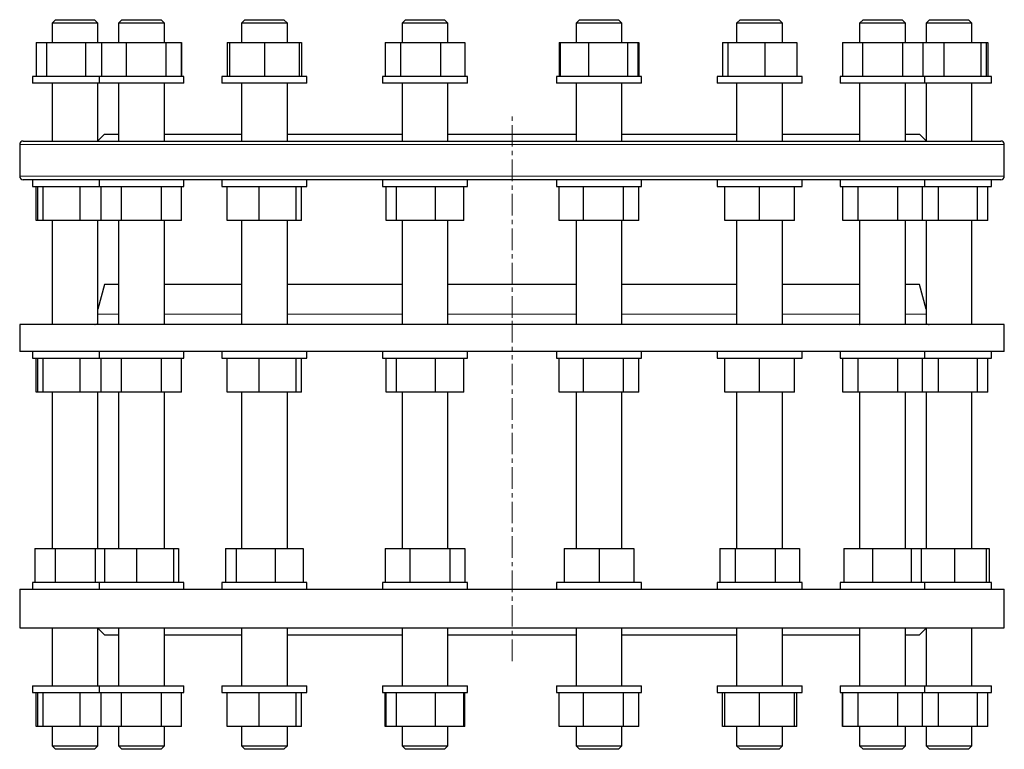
# Model space of a CAD drawing. Header units: millimetres. Extents: x 75 to 1381, y 117 to 1428.
# Tile 1 of 2: x 93 to 673, y 117 to 547. Entities that reach past the tile are written whole.
import ezdxf

# ---------------------------------------------------------------- set-up
doc = ezdxf.new("R2010")
doc.units = ezdxf.units.MM
doc.linetypes.add('CENTERX2', pattern=[20.32, 12.7, -2.54, 2.54, -2.54])
doc.layers.add('FORMAT', color=7, linetype='Continuous')

msp = doc.modelspace()

# ---------------------------------------------------------------- linework, layer by layer
at = {"color": 7, "linetype": 'Continuous', "lineweight": 25}
for p, q in [((113.63, 547.46), (111.63, 545.46)), ((111.63, 545.46), (111.63, 533.96)), ((138.17, 545.46), (111.63, 545.46)), ((113.63, 547.46), (136.24, 547.46)), ((136.24, 547.46), (136.63, 547.46)), ((138.63, 545.46), (136.63, 547.46)), ((138.63, 545.46), (138.17, 545.46)), ((138.63, 533.96), (138.63, 545.46)), ((152.83, 547.46), (150.83, 545.46)), ((150.83, 545.46), (150.83, 533.96)), ((177.83, 545.46), (150.83, 545.46)), ((152.83, 547.46), (175.83, 547.46)), ((177.83, 545.46), (175.83, 547.46)), ((177.83, 533.96), (177.83, 545.46)), ((225.25, 547.46), (223.25, 545.46)), ((223.25, 545.46), (223.25, 533.96)), ((250.25, 545.46), (223.25, 545.46)), ((225.25, 547.46), (248.25, 547.46)), ((250.25, 545.46), (248.25, 547.46)), ((250.25, 533.96), (250.25, 545.46)), ((319.88, 547.46), (317.88, 545.46)), ((317.88, 545.46), (317.88, 533.96)), ((344.88, 545.46), (317.88, 545.46)), ((319.88, 547.46), (342.88, 547.46)), ((344.88, 545.46), (342.88, 547.46)), ((344.88, 533.96), (344.88, 545.46)), ((422.3, 547.46), (420.3, 545.46)), ((420.3, 545.46), (420.3, 533.96)), ((447.3, 545.46), (420.3, 545.46)), ((422.3, 547.46), (445.3, 547.46)), ((447.3, 545.46), (445.3, 547.46)), ((447.3, 533.96), (447.3, 545.46)), ((516.93, 547.46), (514.93, 545.46)), ((514.93, 545.46), (514.93, 533.96)), ((541.93, 545.46), (514.93, 545.46)), ((516.93, 547.46), (539.93, 547.46)), ((541.93, 545.46), (539.93, 547.46)), ((541.93, 533.96), (541.93, 545.46)), ((589.35, 547.46), (587.35, 545.46)), ((587.35, 545.46), (587.35, 533.96)), ((614.35, 545.46), (587.35, 545.46)), ((589.35, 547.46), (612.35, 547.46)), ((614.35, 545.46), (612.35, 547.46)), ((614.35, 533.96), (614.35, 545.46)), ((628.54, 547.46), (626.54, 545.46)), ((626.54, 545.46), (626.54, 533.96)), ((653.54, 545.46), (626.54, 545.46)), ((628.54, 547.46), (651.54, 547.46)), ((653.54, 545.46), (651.54, 547.46)), ((653.54, 533.96), (653.54, 545.46)), ((102.26, 533.96), (102.26, 513.96)), ((102.26, 533.96), (108.41, 533.96)), ((108.41, 533.96), (108.41, 513.96)), ((108.41, 533.96), (131.28, 533.96)), ((131.28, 533.96), (131.28, 513.96)), ((131.28, 533.96), (140.86, 533.96)), ((140.86, 533.96), (140.86, 513.96)), ((140.86, 533.96), (155.29, 533.96)), ((155.29, 533.96), (155.29, 513.96)), ((155.29, 533.96), (178.75, 533.96)), ((178.75, 533.96), (178.75, 513.96)), ((178.75, 533.96), (187.79, 533.96)), ((187.79, 533.96), (187.79, 513.96)), ((187.79, 533.96), (188, 533.96)), ((188, 533.96), (188, 513.96)), ((214.87, 533.96), (214.87, 513.96)), ((214.87, 533.96), (216.24, 533.96)), ((216.24, 533.96), (216.24, 513.96)), ((216.24, 533.96), (216.26, 533.96)), ((216.26, 533.96), (216.26, 513.96)), ((216.26, 533.96), (236.77, 533.96)), ((236.77, 533.96), (236.77, 513.96)), ((236.77, 533.96), (257.26, 533.96)), ((257.26, 533.96), (257.26, 513.96)), ((257.26, 533.96), (258.63, 533.96)), ((258.63, 533.96), (258.63, 513.96)), ((307.91, 533.96), (307.91, 513.96)), ((307.91, 533.96), (316.98, 533.96)), ((316.98, 533.96), (316.98, 513.96)), ((316.98, 533.96), (340.46, 533.96)), ((340.46, 533.96), (340.46, 513.96)), ((340.46, 533.96), (354.85, 533.96)), ((354.85, 533.96), (354.85, 513.96)), ((410.33, 533.96), (410.33, 513.96)), ((410.33, 533.96), (410.94, 533.96)), ((410.94, 533.96), (410.94, 513.96)), ((410.94, 533.96), (427.69, 533.96)), ((427.69, 533.96), (427.69, 513.96)), ((427.69, 533.96), (450.55, 533.96)), ((450.55, 533.96), (450.55, 513.96)), ((450.55, 533.96), (456.66, 533.96)), ((456.66, 533.96), (456.66, 513.96)), ((456.66, 533.96), (457.27, 533.96)), ((457.27, 533.96), (457.27, 513.96)), ((506.55, 533.96), (506.55, 513.96)), ((506.55, 533.96), (509.66, 533.96)), ((509.66, 533.96), (509.66, 513.96)), ((509.66, 533.96), (531.54, 533.96)), ((531.54, 533.96), (531.54, 513.96)), ((531.54, 533.96), (550.3, 533.96)), ((550.3, 533.96), (550.3, 513.96)), ((577.18, 533.96), (577.18, 513.96)), ((577.18, 533.96), (589.03, 533.96)), ((589.03, 533.96), (589.03, 513.96)), ((589.03, 533.96), (612.7, 533.96)), ((612.7, 533.96), (612.7, 513.96)), ((612.7, 533.96), (624.52, 533.96)), ((624.52, 533.96), (624.52, 513.96)), ((624.52, 533.96), (636.98, 533.96)), ((636.98, 533.96), (636.98, 513.96)), ((636.98, 533.96), (658.84, 533.96)), ((658.84, 533.96), (658.84, 513.96)), ((658.84, 533.96), (661.91, 533.96)), ((661.91, 533.96), (661.91, 513.96)), ((661.91, 533.96), (662.91, 533.96)), ((662.91, 533.96), (662.91, 513.96)), ((100.13, 513.96), (100.13, 509.96)), ((107.47, 513.96), (100.13, 513.96)), ((139.33, 513.96), (107.47, 513.96)), ((139.33, 513.96), (139.33, 509.96)), ((154.78, 513.96), (139.33, 513.96)), ((189.33, 513.96), (154.78, 513.96)), ((189.33, 509.96), (189.33, 513.96)), ((211.75, 513.96), (211.75, 509.96)), ((236.77, 513.96), (211.75, 513.96)), ((261.75, 513.96), (236.77, 513.96)), ((261.75, 509.96), (261.75, 513.96)), ((306.38, 513.96), (306.38, 509.96)), ((340.97, 513.96), (306.38, 513.96)), ((356.38, 513.96), (340.97, 513.96)), ((356.38, 509.96), (356.38, 513.96)), ((408.8, 513.96), (408.8, 509.96)), ((451.49, 513.96), (408.8, 513.96)), ((458.8, 513.96), (451.49, 513.96)), ((458.8, 509.96), (458.8, 513.96)), ((503.43, 513.96), (503.43, 509.96)), ((551.53, 513.96), (503.43, 513.96)), ((553.43, 513.96), (551.53, 513.96)), ((553.43, 509.96), (553.43, 513.96)), ((575.85, 513.96), (575.85, 509.96)), ((625.85, 513.96), (575.85, 513.96)), ((625.85, 509.96), (625.85, 513.96)), ((665.04, 513.96), (625.85, 513.96)), ((665.04, 509.96), (665.04, 513.96)), ((107.47, 509.96), (100.13, 509.96)), ((139.33, 509.96), (107.47, 509.96)), ((111.63, 509.96), (111.63, 475.96)), ((138.63, 475.96), (138.63, 509.96)), ((154.78, 509.96), (139.33, 509.96)), ((150.83, 509.96), (150.83, 475.96)), ((189.33, 509.96), (154.78, 509.96)), ((177.83, 475.96), (177.83, 509.96)), ((236.77, 509.96), (211.75, 509.96)), ((223.25, 509.96), (223.25, 475.96)), ((261.75, 509.96), (236.77, 509.96)), ((250.25, 475.96), (250.25, 509.96)), ((340.97, 509.96), (306.38, 509.96)), ((317.88, 509.96), (317.88, 475.96)), ((356.38, 509.96), (340.97, 509.96)), ((344.88, 475.96), (344.88, 509.96)), ((451.49, 509.96), (408.8, 509.96)), ((420.3, 509.96), (420.3, 475.96)), ((447.3, 475.96), (447.3, 509.96)), ((458.8, 509.96), (451.49, 509.96)), ((551.53, 509.96), (503.43, 509.96)), ((514.93, 509.96), (514.93, 475.96)), ((541.93, 475.96), (541.93, 509.96)), ((553.43, 509.96), (551.53, 509.96)), ((625.85, 509.96), (575.85, 509.96)), ((587.35, 509.96), (587.35, 475.96)), ((614.35, 475.96), (614.35, 509.96)), ((665.04, 509.96), (625.85, 509.96)), ((626.54, 509.96), (626.54, 475.96)), ((653.54, 475.96), (653.54, 509.96)), ((94.59, 475.96), (382.59, 475.96)), ((142.59, 479.96), (138.63, 476)), ((142.59, 479.96), (150.83, 479.96)), ((177.83, 479.96), (223.25, 479.96)), ((250.25, 479.96), (317.88, 479.96)), ((344.88, 479.96), (420.3, 479.96)), ((382.59, 475.96), (670.59, 475.96)), ((447.3, 479.96), (514.93, 479.96)), ((541.93, 479.96), (587.35, 479.96)), ((614.35, 479.96), (622.59, 479.96)), ((626.54, 476), (622.59, 479.96)), ((92.59, 473.96), (92.59, 455.16)), ((672.59, 455.16), (672.59, 473.96)), ((670.59, 453.16), (94.59, 453.16)), ((100.13, 453.16), (100.13, 449.16)), ((139.33, 453.16), (139.33, 449.16)), ((189.33, 449.16), (189.33, 453.16)), ((211.75, 453.16), (211.75, 449.16)), ((261.75, 449.16), (261.75, 453.16)), ((306.38, 453.16), (306.38, 449.16)), ((356.38, 449.16), (356.38, 453.16)), ((408.8, 453.16), (408.8, 449.16)), ((458.8, 449.16), (458.8, 453.16)), ((503.43, 453.16), (503.43, 449.16)), ((553.43, 449.16), (553.43, 453.16)), ((575.85, 453.16), (575.85, 449.16)), ((625.85, 449.16), (625.85, 453.16)), ((665.04, 449.16), (665.04, 453.16)), ((100.13, 449.16), (139.33, 449.16)), ((102.27, 429.16), (102.27, 449.16)), ((103.26, 429.16), (103.26, 449.16)), ((106.35, 429.16), (106.35, 449.16)), ((128.22, 429.16), (128.22, 449.16)), ((139.33, 449.16), (189.33, 449.16)), ((140.66, 429.16), (140.66, 449.16)), ((152.49, 429.16), (152.49, 449.16)), ((176.16, 429.16), (176.16, 449.16)), ((188, 429.16), (188, 449.16)), ((211.75, 449.16), (261.75, 449.16)), ((214.88, 429.16), (214.88, 449.16)), ((233.66, 429.16), (233.66, 449.16)), ((255.53, 429.16), (255.53, 449.16)), ((258.62, 429.16), (258.62, 449.16)), ((306.38, 449.16), (356.38, 449.16)), ((308.51, 429.16), (308.51, 449.16)), ((314.64, 429.16), (314.64, 449.16)), ((337.5, 429.16), (337.5, 449.16)), ((354.24, 429.16), (354.24, 449.16)), ((408.8, 449.16), (458.8, 449.16)), ((410.33, 429.16), (410.33, 449.16)), ((424.74, 429.16), (424.74, 449.16)), ((448.21, 429.16), (448.21, 449.16)), ((457.27, 429.16), (457.27, 449.16)), ((503.43, 449.16), (553.43, 449.16)), ((507.93, 429.16), (507.93, 449.16)), ((528.43, 429.16), (528.43, 449.16)), ((548.93, 429.16), (548.93, 449.16)), ((575.85, 449.16), (625.85, 449.16)), ((577.38, 429.16), (577.38, 449.16)), ((586.44, 429.16), (586.44, 449.16)), ((609.91, 429.16), (609.91, 449.16)), ((624.32, 429.16), (624.32, 449.16)), ((625.85, 449.16), (665.04, 449.16)), ((633.92, 429.16), (633.92, 449.16)), ((656.78, 429.16), (656.78, 449.16)), ((662.91, 429.16), (662.91, 449.16)), ((103.26, 429.16), (102.27, 429.16)), ((106.35, 429.16), (103.26, 429.16)), ((128.22, 429.16), (106.35, 429.16)), ((111.63, 429.16), (111.63, 367.89)), ((140.66, 429.16), (128.22, 429.16)), ((138.63, 368.56), (138.63, 429.16)), ((152.49, 429.16), (140.66, 429.16)), ((150.83, 429.16), (150.83, 367.89)), ((176.16, 429.16), (152.49, 429.16)), ((188, 429.16), (176.16, 429.16)), ((177.83, 367.97), (177.83, 429.16)), ((233.66, 429.16), (214.88, 429.16)), ((223.25, 429.16), (223.25, 367.89)), ((255.53, 429.16), (233.66, 429.16)), ((250.25, 367.89), (250.25, 429.16)), ((258.62, 429.16), (255.53, 429.16)), ((314.64, 429.16), (308.51, 429.16)), ((337.5, 429.16), (314.64, 429.16)), ((317.88, 429.16), (317.88, 367.89)), ((354.24, 429.16), (337.5, 429.16)), ((344.88, 367.89), (344.88, 429.16)), ((424.74, 429.16), (410.33, 429.16)), ((420.3, 429.16), (420.3, 367.89)), ((448.21, 429.16), (424.74, 429.16)), ((447.3, 367.89), (447.3, 429.16)), ((457.27, 429.16), (448.21, 429.16)), ((528.43, 429.16), (507.93, 429.16)), ((514.93, 429.16), (514.93, 367.89)), ((548.93, 429.16), (528.43, 429.16)), ((541.93, 367.89), (541.93, 429.16)), ((586.44, 429.16), (577.38, 429.16)), ((609.91, 429.16), (586.44, 429.16)), ((587.35, 429.16), (587.35, 367.97)), ((624.32, 429.16), (609.91, 429.16)), ((614.35, 367.89), (614.35, 429.16)), ((633.92, 429.16), (624.32, 429.16)), ((626.54, 429.16), (626.54, 368.56)), ((656.78, 429.16), (633.92, 429.16)), ((653.54, 367.89), (653.54, 429.16)), ((662.91, 429.16), (656.78, 429.16)), ((142.53, 391.39), (138.63, 376.83)), ((150.83, 391.39), (142.53, 391.39)), ((223.25, 391.39), (177.83, 391.39)), ((317.88, 391.39), (250.25, 391.39)), ((382.59, 391.39), (344.88, 391.39)), ((420.3, 391.39), (382.59, 391.39)), ((514.93, 391.39), (447.3, 391.39)), ((587.35, 391.39), (541.93, 391.39)), ((622.64, 391.39), (614.35, 391.39)), ((626.54, 376.83), (622.64, 391.39)), ((92.59, 367.89), (92.59, 351.89)), ((382.59, 367.89), (92.59, 367.89)), ((672.59, 367.89), (382.59, 367.89)), ((672.59, 351.89), (672.59, 367.89)), ((382.59, 351.89), (92.59, 351.89)), ((100.13, 351.89), (100.13, 347.89)), ((139.33, 351.89), (139.33, 347.89)), ((189.33, 347.89), (189.33, 351.89)), ((211.75, 351.89), (211.75, 347.89)), ((261.75, 347.89), (261.75, 351.89)), ((306.38, 351.89), (306.38, 347.89)), ((356.38, 347.89), (356.38, 351.89)), ((672.59, 351.89), (382.59, 351.89)), ((408.8, 351.89), (408.8, 347.89)), ((458.8, 347.89), (458.8, 351.89)), ((503.43, 351.89), (503.43, 347.89)), ((553.43, 347.89), (553.43, 351.89)), ((575.85, 351.89), (575.85, 347.89)), ((625.85, 347.89), (625.85, 351.89)), ((665.04, 347.89), (665.04, 351.89)), ((100.13, 347.89), (139.33, 347.89)), ((102.27, 327.89), (102.27, 347.89)), ((103.26, 327.89), (103.26, 347.89)), ((106.35, 327.89), (106.35, 347.89)), ((128.22, 327.89), (128.22, 347.89)), ((139.33, 347.89), (189.33, 347.89)), ((140.66, 327.89), (140.66, 347.89)), ((152.49, 327.89), (152.49, 347.89)), ((176.16, 327.89), (176.16, 347.89)), ((188, 327.89), (188, 347.89)), ((211.75, 347.89), (261.75, 347.89)), ((214.88, 327.89), (214.88, 347.89)), ((233.66, 327.89), (233.66, 347.89)), ((255.53, 327.89), (255.53, 347.89)), ((258.62, 327.89), (258.62, 347.89)), ((306.38, 347.89), (356.38, 347.89)), ((308.51, 327.89), (308.51, 347.89)), ((314.64, 327.89), (314.64, 347.89)), ((337.5, 327.89), (337.5, 347.89)), ((354.24, 327.89), (354.24, 347.89)), ((408.8, 347.89), (458.8, 347.89)), ((410.33, 327.89), (410.33, 347.89)), ((424.74, 327.89), (424.74, 347.89)), ((448.21, 327.89), (448.21, 347.89)), ((457.27, 327.89), (457.27, 347.89)), ((503.43, 347.89), (553.43, 347.89)), ((507.93, 327.89), (507.93, 347.89)), ((528.43, 327.89), (528.43, 347.89)), ((548.93, 327.89), (548.93, 347.89)), ((575.85, 347.89), (625.85, 347.89)), ((577.38, 327.89), (577.38, 347.89)), ((586.44, 327.89), (586.44, 347.89)), ((609.91, 327.89), (609.91, 347.89)), ((624.32, 327.89), (624.32, 347.89)), ((625.85, 347.89), (665.04, 347.89)), ((633.92, 327.89), (633.92, 347.89)), ((656.78, 327.89), (656.78, 347.89)), ((662.91, 327.89), (662.91, 347.89)), ((103.26, 327.89), (102.27, 327.89)), ((106.35, 327.89), (103.26, 327.89)), ((128.22, 327.89), (106.35, 327.89)), ((111.63, 327.89), (111.63, 235.76)), ((140.66, 327.89), (128.22, 327.89)), ((138.63, 235.76), (138.63, 327.89)), ((152.49, 327.89), (140.66, 327.89)), ((150.83, 327.89), (150.83, 235.76)), ((176.16, 327.89), (152.49, 327.89)), ((188, 327.89), (176.16, 327.89)), ((177.83, 235.76), (177.83, 327.89)), ((233.66, 327.89), (214.88, 327.89)), ((223.25, 327.89), (223.25, 235.76)), ((255.53, 327.89), (233.66, 327.89)), ((250.25, 235.76), (250.25, 327.89)), ((258.62, 327.89), (255.53, 327.89)), ((314.64, 327.89), (308.51, 327.89)), ((337.5, 327.89), (314.64, 327.89)), ((317.88, 327.89), (317.88, 235.76)), ((354.24, 327.89), (337.5, 327.89)), ((344.88, 235.76), (344.88, 327.89)), ((424.74, 327.89), (410.33, 327.89)), ((420.3, 327.89), (420.3, 235.76)), ((448.21, 327.89), (424.74, 327.89)), ((447.3, 235.76), (447.3, 327.89)), ((457.27, 327.89), (448.21, 327.89)), ((528.43, 327.89), (507.93, 327.89)), ((514.93, 327.89), (514.93, 235.76)), ((548.93, 327.89), (528.43, 327.89)), ((541.93, 235.76), (541.93, 327.89)), ((586.44, 327.89), (577.38, 327.89)), ((609.91, 327.89), (586.44, 327.89)), ((587.35, 327.89), (587.35, 235.76)), ((624.32, 327.89), (609.91, 327.89)), ((614.35, 235.76), (614.35, 327.89)), ((633.92, 327.89), (624.32, 327.89)), ((626.54, 327.89), (626.54, 235.76)), ((656.78, 327.89), (633.92, 327.89)), ((653.54, 235.76), (653.54, 327.89)), ((662.91, 327.89), (656.78, 327.89)), ((101.46, 235.76), (101.46, 215.76)), ((101.46, 235.76), (113.42, 235.76)), ((113.42, 235.76), (113.42, 215.76)), ((113.42, 235.76), (137.09, 235.76)), ((137.09, 235.76), (137.09, 215.76)), ((137.09, 235.76), (142.51, 235.76)), ((142.51, 235.76), (142.51, 215.76)), ((142.51, 235.76), (161.38, 235.76)), ((161.38, 235.76), (161.38, 215.76)), ((161.38, 235.76), (183.2, 235.76)), ((183.2, 235.76), (183.2, 215.76)), ((183.2, 235.76), (186.14, 235.76)), ((186.14, 235.76), (186.14, 215.76)), ((213.85, 235.76), (213.85, 215.76)), ((213.85, 235.76), (220.12, 235.76)), ((220.12, 235.76), (220.12, 215.76)), ((220.12, 235.76), (243.02, 235.76)), ((243.02, 235.76), (243.02, 215.76)), ((243.02, 235.76), (259.65, 235.76)), ((259.65, 235.76), (259.65, 215.76)), ((307.93, 235.76), (307.93, 215.76)), ((307.93, 235.76), (322.45, 235.76)), ((322.45, 235.76), (322.45, 215.76)), ((322.45, 235.76), (345.9, 235.76)), ((345.9, 235.76), (345.9, 215.76)), ((345.9, 235.76), (354.83, 235.76)), ((354.83, 235.76), (354.83, 215.76)), ((413.23, 235.76), (413.23, 215.76)), ((413.23, 235.76), (413.37, 235.76)), ((413.37, 235.76), (413.37, 215.76)), ((413.37, 235.76), (433.94, 235.76)), ((433.94, 235.76), (433.94, 215.76)), ((433.94, 235.76), (454.37, 235.76)), ((454.37, 235.76), (454.37, 215.76)), ((504.94, 235.76), (504.94, 215.76)), ((504.94, 235.76), (514.13, 235.76)), ((514.13, 235.76), (514.13, 215.76)), ((514.13, 235.76), (537.62, 235.76)), ((537.62, 235.76), (537.62, 215.76)), ((537.62, 235.76), (551.91, 235.76)), ((551.91, 235.76), (551.91, 215.76)), ((578.02, 235.76), (578.02, 215.76)), ((578.02, 235.76), (594.86, 235.76)), ((594.86, 235.76), (594.86, 215.76)), ((594.86, 235.76), (617.69, 235.76)), ((617.69, 235.76), (617.69, 215.76)), ((617.69, 235.76), (623.68, 235.76)), ((623.68, 235.76), (623.68, 215.76)), ((623.68, 235.76), (643.28, 235.76)), ((643.28, 235.76), (643.28, 215.76)), ((643.28, 235.76), (661.97, 235.76)), ((661.97, 235.76), (661.97, 215.76)), ((661.97, 235.76), (663.72, 235.76)), ((663.72, 235.76), (663.72, 215.76)), ((100.13, 215.76), (100.13, 211.76)), ((112.77, 215.76), (100.13, 215.76)), ((139.33, 215.76), (112.77, 215.76)), ((139.33, 215.76), (139.33, 211.76)), ((161.22, 215.76), (139.33, 215.76)), ((189.33, 215.76), (161.22, 215.76)), ((189.33, 211.76), (189.33, 215.76)), ((211.75, 215.76), (211.75, 211.76)), ((243.37, 215.76), (211.75, 215.76)), ((261.75, 215.76), (243.37, 215.76)), ((261.75, 211.76), (261.75, 215.76)), ((306.38, 215.76), (306.38, 211.76)), ((346.72, 215.76), (306.38, 215.76)), ((356.38, 215.76), (346.72, 215.76)), ((356.38, 211.76), (356.38, 215.76)), ((408.8, 215.76), (408.8, 211.76)), ((455.53, 215.76), (408.8, 215.76)), ((458.8, 215.76), (455.53, 215.76)), ((458.8, 211.76), (458.8, 215.76)), ((503.43, 215.76), (503.43, 211.76)), ((553.23, 215.76), (503.43, 215.76)), ((553.43, 215.76), (553.23, 215.76)), ((553.43, 211.76), (553.43, 215.76)), ((575.85, 215.76), (575.85, 211.76)), ((625.85, 215.76), (575.85, 215.76)), ((625.85, 211.76), (625.85, 215.76)), ((665.04, 215.76), (625.85, 215.76)), ((665.04, 211.76), (665.04, 215.76)), ((92.59, 211.76), (92.59, 188.96)), ((92.59, 211.76), (672.59, 211.76)), ((672.59, 188.96), (672.59, 211.76)), ((92.59, 188.96), (672.59, 188.96)), ((111.63, 188.96), (111.63, 154.96)), ((138.63, 154.96), (138.63, 188.96)), ((138.63, 188.91), (142.59, 184.96)), ((150.83, 188.96), (150.83, 154.96)), ((177.83, 154.96), (177.83, 188.96)), ((223.25, 188.96), (223.25, 154.96)), ((250.25, 154.96), (250.25, 188.96)), ((317.88, 188.96), (317.88, 154.96)), ((344.88, 154.96), (344.88, 188.96)), ((420.3, 188.96), (420.3, 154.96)), ((447.3, 154.96), (447.3, 188.96)), ((514.93, 188.96), (514.93, 154.96)), ((541.93, 154.96), (541.93, 188.96)), ((587.35, 188.96), (587.35, 154.96)), ((614.35, 154.96), (614.35, 188.96)), ((622.59, 184.96), (626.54, 188.91)), ((626.54, 188.96), (626.54, 154.96)), ((653.54, 154.96), (653.54, 188.96)), ((142.59, 184.96), (150.83, 184.96)), ((177.83, 184.96), (223.25, 184.96)), ((250.25, 184.96), (317.88, 184.96)), ((344.88, 184.96), (420.3, 184.96)), ((447.3, 184.96), (514.93, 184.96)), ((541.93, 184.96), (587.35, 184.96)), ((614.35, 184.96), (622.59, 184.96)), ((100.13, 154.96), (100.13, 150.96)), ((100.13, 154.96), (139.33, 154.96)), ((100.13, 150.96), (139.33, 150.96)), ((102.27, 130.96), (102.27, 150.96)), ((103.26, 130.96), (103.26, 150.96)), ((106.35, 130.96), (106.35, 150.96)), ((128.22, 130.96), (128.22, 150.96)), ((139.33, 154.96), (139.33, 150.96)), ((139.33, 154.96), (189.33, 154.96)), ((139.33, 150.96), (189.33, 150.96)), ((140.66, 130.96), (140.66, 150.96)), ((152.49, 130.96), (152.49, 150.96)), ((176.16, 130.96), (176.16, 150.96)), ((188, 130.96), (188, 150.96)), ((189.33, 150.96), (189.33, 154.96)), ((211.75, 154.96), (211.75, 150.96)), ((211.75, 154.96), (261.75, 154.96)), ((211.75, 150.96), (261.75, 150.96)), ((214.88, 130.96), (214.88, 150.96)), ((233.66, 130.96), (233.66, 150.96)), ((255.53, 130.96), (255.53, 150.96)), ((258.62, 130.96), (258.62, 150.96)), ((261.75, 150.96), (261.75, 154.96)), ((306.38, 154.96), (306.38, 150.96)), ((306.38, 154.96), (356.38, 154.96)), ((306.38, 150.96), (356.38, 150.96)), ((307.91, 130.96), (307.91, 150.96)), ((308.51, 130.96), (308.51, 150.96)), ((314.64, 130.96), (314.64, 150.96)), ((337.5, 130.96), (337.5, 150.96)), ((354.24, 130.96), (354.24, 150.96)), ((354.85, 130.96), (354.85, 150.96)), ((356.38, 150.96), (356.38, 154.96)), ((408.8, 154.96), (408.8, 150.96)), ((408.8, 154.96), (458.8, 154.96)), ((408.8, 150.96), (458.8, 150.96)), ((410.33, 130.96), (410.33, 150.96)), ((424.74, 130.96), (424.74, 150.96)), ((448.21, 130.96), (448.21, 150.96)), ((457.27, 130.96), (457.27, 150.96)), ((458.8, 150.96), (458.8, 154.96)), ((503.43, 154.96), (503.43, 150.96)), ((503.43, 154.96), (553.43, 154.96)), ((503.43, 150.96), (553.43, 150.96)), ((506.56, 130.96), (506.56, 150.96)), ((507.93, 130.96), (507.93, 150.96)), ((528.43, 130.96), (528.43, 150.96)), ((548.93, 130.96), (548.93, 150.96)), ((550.3, 130.96), (550.3, 150.96)), ((553.43, 150.96), (553.43, 154.96)), ((575.85, 154.96), (575.85, 150.96)), ((575.85, 154.96), (625.85, 154.96)), ((575.85, 150.96), (625.85, 150.96)), ((577.18, 130.96), (577.18, 150.96)), ((577.38, 130.96), (577.38, 150.96)), ((586.44, 130.96), (586.44, 150.96)), ((609.91, 130.96), (609.91, 150.96)), ((624.32, 130.96), (624.32, 150.96)), ((625.85, 150.96), (625.85, 154.96)), ((625.85, 154.96), (665.04, 154.96)), ((625.85, 150.96), (665.04, 150.96)), ((633.92, 130.96), (633.92, 150.96)), ((656.78, 130.96), (656.78, 150.96)), ((662.91, 130.96), (662.91, 150.96)), ((665.04, 150.96), (665.04, 154.96)), ((103.26, 130.96), (102.27, 130.96)), ((106.35, 130.96), (103.26, 130.96)), ((128.22, 130.96), (106.35, 130.96)), ((111.63, 130.96), (111.63, 119.46)), ((140.66, 130.96), (128.22, 130.96)), ((138.63, 119.46), (138.63, 130.96)), ((152.49, 130.96), (140.66, 130.96)), ((150.83, 130.96), (150.83, 119.46)), ((176.16, 130.96), (152.49, 130.96)), ((188, 130.96), (176.16, 130.96)), ((177.83, 119.46), (177.83, 130.96)), ((233.66, 130.96), (214.88, 130.96)), ((223.25, 130.96), (223.25, 119.46)), ((255.53, 130.96), (233.66, 130.96)), ((250.25, 119.46), (250.25, 130.96)), ((258.62, 130.96), (255.53, 130.96)), ((308.51, 130.96), (307.91, 130.96)), ((314.64, 130.96), (308.51, 130.96)), ((337.5, 130.96), (314.64, 130.96)), ((317.88, 130.96), (317.88, 119.46)), ((354.24, 130.96), (337.5, 130.96)), ((344.88, 119.46), (344.88, 130.96)), ((354.85, 130.96), (354.24, 130.96)), ((424.74, 130.96), (410.33, 130.96)), ((420.3, 130.96), (420.3, 119.46)), ((448.21, 130.96), (424.74, 130.96)), ((447.3, 119.46), (447.3, 130.96)), ((457.27, 130.96), (448.21, 130.96)), ((507.93, 130.96), (506.56, 130.96)), ((528.43, 130.96), (507.93, 130.96)), ((514.93, 130.96), (514.93, 119.46)), ((548.93, 130.96), (528.43, 130.96)), ((541.93, 119.46), (541.93, 130.96)), ((550.3, 130.96), (548.93, 130.96)), ((577.38, 130.96), (577.18, 130.96)), ((586.44, 130.96), (577.38, 130.96)), ((609.91, 130.96), (586.44, 130.96)), ((587.35, 130.96), (587.35, 119.46)), ((624.32, 130.96), (609.91, 130.96)), ((614.35, 119.46), (614.35, 130.96)), ((633.92, 130.96), (624.32, 130.96)), ((626.54, 130.96), (626.54, 119.46)), ((656.78, 130.96), (633.92, 130.96)), ((653.54, 119.46), (653.54, 130.96)), ((662.91, 130.96), (656.78, 130.96)), ((111.63, 119.46), (113.63, 117.46)), ((111.63, 119.46), (138.17, 119.46)), ((136.24, 117.46), (113.63, 117.46)), ((136.63, 117.46), (136.24, 117.46)), ((136.63, 117.46), (138.63, 119.46)), ((138.17, 119.46), (138.63, 119.46)), ((150.83, 119.46), (152.83, 117.46)), ((150.83, 119.46), (177.83, 119.46)), ((175.83, 117.46), (152.83, 117.46)), ((175.83, 117.46), (177.83, 119.46)), ((223.25, 119.46), (225.25, 117.46)), ((223.25, 119.46), (250.25, 119.46)), ((248.25, 117.46), (225.25, 117.46)), ((248.25, 117.46), (250.25, 119.46)), ((317.88, 119.46), (319.88, 117.46)), ((317.88, 119.46), (344.88, 119.46)), ((342.88, 117.46), (319.88, 117.46)), ((342.88, 117.46), (344.88, 119.46)), ((420.3, 119.46), (422.3, 117.46)), ((420.3, 119.46), (447.3, 119.46)), ((445.3, 117.46), (422.3, 117.46)), ((445.3, 117.46), (447.3, 119.46)), ((514.93, 119.46), (516.93, 117.46)), ((514.93, 119.46), (541.93, 119.46)), ((539.93, 117.46), (516.93, 117.46)), ((539.93, 117.46), (541.93, 119.46)), ((587.35, 119.46), (589.35, 117.46)), ((587.35, 119.46), (614.35, 119.46)), ((612.35, 117.46), (589.35, 117.46)), ((612.35, 117.46), (614.35, 119.46)), ((626.54, 119.46), (628.54, 117.46)), ((626.54, 119.46), (653.54, 119.46)), ((651.54, 117.46), (628.54, 117.46)), ((651.54, 117.46), (653.54, 119.46))]:
    msp.add_line(p, q, dxfattribs=at)
at = {"color": 8, "linetype": 'Continuous', "lineweight": 18}
for p, q in [((382.59, 473.96), (92.59, 473.96)), ((672.59, 473.96), (382.59, 473.96)), ((92.59, 455.16), (672.59, 455.16)), ((138.63, 373.81), (150.83, 373.81)), ((177.83, 373.81), (223.25, 373.81)), ((250.25, 373.81), (317.88, 373.81)), ((344.88, 373.81), (382.59, 373.81)), ((382.59, 373.81), (420.3, 373.81)), ((447.3, 373.81), (514.93, 373.81)), ((541.93, 373.81), (587.35, 373.81)), ((614.35, 373.81), (626.54, 373.81))]:
    msp.add_line(p, q, dxfattribs=at)
at = {"color": 7, "linetype": 'Continuous', "lineweight": 25}
for centre, start, end in [((94.59, 473.96), 90, 180), ((670.59, 473.96), 0, 90), ((94.59, 455.16), 180, 270), ((670.59, 455.16), 270, 0)]:
    msp.add_arc(centre, 2, start, end, dxfattribs=at)
for points, knots in [([(136.84, 367.89), (137.01, 367.89), (137.36, 367.91), (137.79, 368), (138.14, 368.12), (138.4, 368.27), (138.57, 368.41), (138.64, 368.51), (138.63, 368.55), (138.62, 368.56)], [0, 0, 0, 0, 0.15569, 0.312827, 0.472201, 0.631589, 0.795542, 0.959483, 1, 1, 1, 1]), ([(177.72, 367.89), (177.76, 367.89), (177.82, 367.9), (177.82, 367.95), (177.82, 367.97)], [0, 0, 0, 0, 0.631206, 1, 1, 1, 1]), ([(587.36, 367.97), (587.36, 367.94), (587.36, 367.9), (587.42, 367.89), (587.46, 367.89)], [0, 0, 0, 0, 0.428168, 1, 1, 1, 1]), ([(626.55, 368.56), (626.55, 368.55), (626.54, 368.52), (626.59, 368.44), (626.71, 368.31), (626.92, 368.18), (627.18, 368.07), (627.5, 367.97), (627.88, 367.9), (628.19, 367.89), (628.34, 367.89)], [0, 0, 0, 0, 0.0244384, 0.1683614, 0.3158105, 0.4632625, 0.5959348, 0.7285971, 0.8643115, 1, 1, 1, 1])]:
    msp.add_open_spline(points, degree=3, knots=knots, dxfattribs=at)
at = {"layer": 'FORMAT', "linetype": 'CENTERX2', "lineweight": 18}
for p, q in [((382.59, 391.39), (382.59, 492.94)), ((382.59, 371.81), (382.59, 391.39)), ((382.59, 369.89), (382.59, 351.89)), ((382.59, 169.42), (382.59, 351.89))]:
    msp.add_line(p, q, dxfattribs=at)

doc.saveas('drawing.dxf')
